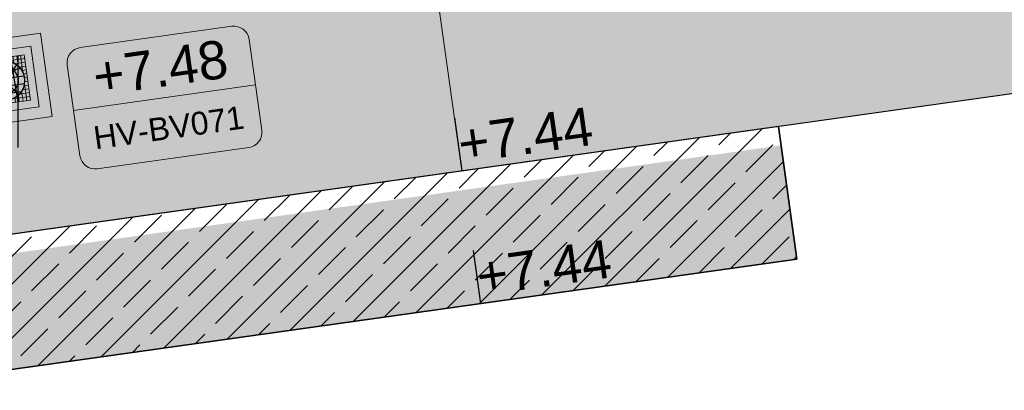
# Model space of a CAD drawing. Extents: x 98477 to 100410, y 398052 to 398969.
# Tile 245 of 256: x 98869.14 to 98882, y 398296.25 to 398301.1. Entities that reach past the tile are written whole.
import ezdxf
from ezdxf.enums import TextEntityAlignment as Align

# ---------------------------------------------------------------- set-up
doc = ezdxf.new("R2010")
doc.units = 0
doc.linetypes.add('AL-NUTSTRACE', pattern=[17, 5, -3.5, 0, -3.5, 5])
for name, color, linetype, lineweight in [('N-KO-kantbegrenzing grondwerk', 70, 'Continuous', 25), ('N-KO-kantverharding', 2, 'Continuous', 25), ('N-RI-DWA b.o.b.', 24, 'Continuous', 25), ('N-RI-DWA put', 1, 'Continuous', 25), ('N-RI-DWA putdeksel', 7, 'Continuous', 18), ('N-RI-DWA putnummer', 24, 'Continuous', 18), ('N-RI-DWA putwand', 7, 'Continuous', 18), ("N-VH-arcering 'MAT' grijs 251", 251, 'Continuous', 18), ('N-VH-arcering printbeton', 8, 'Continuous', 9), ('X-AL-hoogtelijn - Niv 1', 1, 'AL-HOOGTELIJN', 18), ('X-AL-nutstrace VERWERKT', 252, 'AL-NUTSTRACE', 18), ('X-AL-planthoogte VERWERKT', 180, 'Continuous', 25)]:
    doc.layers.add(name, color=color, linetype=linetype, lineweight=lineweight)
for name, color, linetype, plot in [('X-AL-contourlijnen', 30, 'Continuous', False), ('X-AL-hulplijn', 30, 'Continuous', False), ('X-AL-hulplijn riolering', 30, 'Continuous', False)]:
    doc.layers.add(name, color=color, linetype=linetype, plot=plot)
doc.styles.add('CS Annotative', font='arial.ttf')
doc.styles.get("Standard").update_dxf_attribs({"font": 'txt.shx'})
doc.linetypes.add('AL-HOOGTELIJN', pattern='A,10,-1.5,["H",Standard,S=0.9,R=0,X=-0.3,Y=-0.45],-1.5,30', length=43)

# ---------------------------------------------------------------- blocks, each defined once
blk = doc.blocks.new('*U44')
h = blk.add_hatch()
h.set_pattern_fill('ANSI31', color=256, scale=0.8, angle=143.0000000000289)
h.set_pattern_definition([(188.0000000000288, (-2.688911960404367e-16, -1.277783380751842e-16), (0.01391731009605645, -0.09902680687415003), [])])
h.paths.add_polyline_path([(-0.1564719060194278, -0.2076452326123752, 0.618818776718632), (0.26, -9.71445146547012e-17, 0.2354687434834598), (0.1564719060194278, 0.207645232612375)])
at = {"flags": 128}
blk.add_lwpolyline([(-0.1564719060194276, -0.207645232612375), (0.1564719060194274, 0.2076452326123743)], dxfattribs=at)
blk.add_circle((-4.900751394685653e-17, -9.68757018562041e-17), 0.26)
at = {"layer": 'N-RI-DWA putdeksel', "flags": 128}
blk.add_lwpolyline([(-0.2553284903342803, -0.3388323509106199), (0.3388323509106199, -0.2553284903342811), (0.2553284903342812, 0.338832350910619), (-0.338832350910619, 0.2553284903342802)], close=True, dxfattribs=at)
at = {"layer": 'N-RI-DWA putdeksel', "lineweight": 5, "flags": 128}
for points in [[(-0.2893189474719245, 0.2622871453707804), (-0.2575059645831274, 0.03592601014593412)], [(-0.2398055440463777, 0.2692458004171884), (-0.2211747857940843, 0.1366810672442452)], [(-0.1902921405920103, 0.2762044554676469), (-0.1780960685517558, 0.1894248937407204)], [(-0.1407787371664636, 0.2831631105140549), (-0.1324283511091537, 0.2237470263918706)], [(-0.09126533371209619, 0.2901217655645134), (-0.08502300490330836, 0.2457052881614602)], [(-0.04175193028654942, 0.2970804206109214), (-0.03618500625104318, 0.2574696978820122)], [(0.007761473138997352, 0.3040390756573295), (0.0140038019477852, 0.2596225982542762)], [(0.03592601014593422, 0.2575059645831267), (0.2622871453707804, 0.2893189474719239)], [(0.05727487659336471, 0.310997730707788), (0.06562526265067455, 0.2515816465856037)], [(0.1067882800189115, 0.317956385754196), (0.118984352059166, 0.2311768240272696)], [(0.1563016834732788, 0.3249150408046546), (0.1749324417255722, 0.1923503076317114)], [(0.2058150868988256, 0.3318736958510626), (0.2376280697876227, 0.1055125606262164)], [(-0.3318736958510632, 0.2058150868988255), (-0.105512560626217, 0.2376280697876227)], [(-0.3249150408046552, 0.1563016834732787), (-0.1923503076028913, 0.1749324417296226)], [(0.1366810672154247, 0.2211747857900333), (0.2692458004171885, 0.2398055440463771)], [(0.18942489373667, 0.1780960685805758), (0.2762044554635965, 0.1902921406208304)], [(0.2237470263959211, 0.1324283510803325), (0.2831631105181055, 0.1407787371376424)], [(-0.3179563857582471, 0.106788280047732), (-0.2311768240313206, 0.1189843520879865)], [(-0.3109977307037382, 0.05727487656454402), (-0.2515816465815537, 0.06562526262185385)], [(-0.3040390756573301, 0.007761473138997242), (-0.2596225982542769, 0.01400380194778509)], [(0.2457052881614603, 0.08502300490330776), (0.2901217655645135, 0.09126533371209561)], [(0.2574696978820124, 0.03618500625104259), (0.2970804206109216, 0.04175193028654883)], [(-0.297080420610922, -0.04175193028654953), (-0.2574696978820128, -0.03618500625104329)], [(-0.290121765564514, -0.0912653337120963), (-0.2457052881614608, -0.08502300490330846)], [(-0.2376280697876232, -0.1055125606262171), (-0.2058150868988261, -0.3318736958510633)], [(0.2311768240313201, -0.1189843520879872), (0.3179563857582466, -0.1067882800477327)], [(0.2515816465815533, -0.06562526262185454), (0.3109977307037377, -0.0572748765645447)], [(0.2575059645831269, -0.03592601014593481), (0.289318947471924, -0.262287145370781)], [(0.2596225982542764, -0.01400380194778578), (0.3040390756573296, -0.007761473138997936)], [(-0.283163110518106, -0.1407787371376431), (-0.2237470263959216, -0.1324283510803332)], [(-0.276204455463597, -0.190292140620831), (-0.1894248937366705, -0.1780960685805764)], [(-0.269245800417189, -0.2398055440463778), (-0.1366810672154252, -0.2211747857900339)], [(-0.1749324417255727, -0.192350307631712), (-0.1563016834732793, -0.3249150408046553)], [(-0.1189843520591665, -0.2311768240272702), (-0.106788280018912, -0.3179563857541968)], [(-0.06562526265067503, -0.2515816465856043), (-0.05727487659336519, -0.3109977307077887)], [(0.08502300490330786, -0.2457052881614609), (0.09126533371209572, -0.2901217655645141)], [(0.1055125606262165, -0.2376280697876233), (0.3318736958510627, -0.2058150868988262)], [(0.1324283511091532, -0.2237470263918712), (0.1407787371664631, -0.2831631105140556)], [(0.1780960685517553, -0.1894248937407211), (0.1902921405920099, -0.2762044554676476)], [(0.1923503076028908, -0.1749324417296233), (0.3249150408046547, -0.1563016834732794)], [(0.2211747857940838, -0.1366810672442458), (0.2398055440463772, -0.2692458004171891)], [(-0.262287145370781, -0.2893189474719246), (-0.03592601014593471, -0.2575059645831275)], [(-0.01400380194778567, -0.259622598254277), (-0.007761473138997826, -0.3040390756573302)], [(0.0361850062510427, -0.257469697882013), (0.04175193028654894, -0.2970804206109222)]]:
    blk.add_lwpolyline(points, dxfattribs=at)
at = {"layer": 'N-RI-DWA putwand', "flags": 128}
for points in [[(-0.4681022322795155, -0.6211926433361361), (0.6211926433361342, -0.4681022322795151), (0.4681022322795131, 0.6211926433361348), (-0.6211926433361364, 0.4681022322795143)], [(-0.3404379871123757, -0.4517764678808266), (0.4517764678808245, -0.3404379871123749), (0.3404379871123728, 0.4517764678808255), (-0.4517764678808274, 0.3404379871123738)]]:
    blk.add_lwpolyline(points, close=True, dxfattribs=at)
blk = doc.blocks.new('*U233')
at = {"layer": 'X-AL-hulplijn riolering', "flags": 128}
for points in [[(-4.458984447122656, 14.18099200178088), (-0.516440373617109, 14.85652603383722)], [(4.716230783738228e-16, 4.726471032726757e-17), (-1.68883508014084, 9.856360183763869)], [(6.561680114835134e-16, -2.999999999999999), (6.561680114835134e-16, 3.000000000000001)]]:
    blk.add_lwpolyline(points, dxfattribs=at)
at = {"layer": 'N-RI-DWA b.o.b.', "linetype": 'Continuous', "style": 'CS Annotative'}
blk.add_attdef('B.o.b.links', text='', height=0.5000000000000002, rotation=279.7229102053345, dxfattribs=at).set_placement((-0.1032880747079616, 2.971305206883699), align=Align.MIDDLE_RIGHT)
blk = doc.blocks.new('*U617')
at = {"layer": 'X-AL-hulplijn riolering'}
for points in [[(-0.6275572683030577, 0.6275572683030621), (7.682743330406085e-16, 0), (0.6275572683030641, 0.6275572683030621, 0.4142135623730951)], [(3.290701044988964e-15, 0), (-0.6275572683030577, -0.6275572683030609, 0.4142135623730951), (0.6275572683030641, -0.6275572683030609)]]:
    blk.add_hatch(color=256, dxfattribs=at).paths.add_polyline_path(points)
at = {"lineweight": 9}
blk.add_line((4.499777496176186, -1.942194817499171), (16.38299432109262, -0.2721176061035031), dxfattribs=at)
blk.add_lwpolyline([(6.046737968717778, -5.764093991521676), (15.94941865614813, -4.372362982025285, 0.414213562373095), (16.80051362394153, -3.24292181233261), (15.9654750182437, 2.698686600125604, 0.414213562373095), (14.83603384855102, 3.549781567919), (4.933353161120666, 2.158050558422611, 0.414213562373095), (4.08225819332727, 1.028609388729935), (4.917296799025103, -4.912999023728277, 0.414213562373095)], format="xyb", close=True)
at = {"layer": 'X-AL-hulplijn riolering'}
for points in [[(0.7530687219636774, -0.7530687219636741), (-0.7530687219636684, 0.7530687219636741)], [(0.7530687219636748, 0.7530687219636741), (-0.7530687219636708, -0.7530687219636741)]]:
    blk.add_lwpolyline(points, dxfattribs=at)
blk.add_circle((3.290701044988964e-15, 0), 0.8875, dxfattribs=at)
at = {"style": 'CS Annotative'}
for tag, height, p in [('HOOGTE', 2.5, (10.1664011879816, 0.8494617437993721)), ('NR', 1.5, (10.7163706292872, -3.063774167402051))]:
    blk.add_attdef(tag, text='', height=height, rotation=7.999999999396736, dxfattribs=at).set_placement(p, align=Align.MIDDLE_CENTER)
blk = doc.blocks.new('*U102')
at = {"layer": 'X-AL-hulplijn', "flags": 128}
blk.add_lwpolyline([(0.346593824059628, 0.04871058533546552), (-0.3465938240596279, -0.0487105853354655)], dxfattribs=at)
at = {"layer": 'X-AL-planthoogte VERWERKT', "linetype": 'Continuous', "style": 'CS Annotative'}
blk.add_attdef('HOOGTE-RECHTS', text='', height=0.5, rotation=262.0000000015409, dxfattribs=at).set_placement((0, 0), align=Align.MIDDLE_LEFT)

msp = doc.modelspace()

# ---------------------------------------------------------------- hatches: boundary and pattern name
at = {"layer": "N-VH-arcering 'MAT' grijs 251"}
h = msp.add_hatch(color=256, dxfattribs=at)
h.dxf.hatch_style = 1
edge = h.paths.add_edge_path()
edge.add_line((98801.70985258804, 398275.5025756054), (98759.07881222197, 398269.5111736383))
edge.add_arc((98758.55691309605, 398273.2246788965), 3.749999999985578, 188.0000000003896, 277.9999999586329, ccw=False)
edge.add_line((98754.84340783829, 398272.7027797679), (98754.7320693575, 398273.4949942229))
edge.add_arc((98759.43584268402, 398274.1560664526), 4.75000000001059, 98.00000000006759, 188.0000000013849, ccw=False)
edge.add_line((98758.77477045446, 398278.859839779), (98802.64364589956, 398285.0252081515))
edge.add_arc((98800.79960231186, 398298.1462600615), 13.24999999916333, 278.0000000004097, 315.3695932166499)
edge.add_arc((98814.32101528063, 398284.7981743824), 5.750000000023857, 97.99999999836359, 135.3695932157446, ccw=False)
edge.add_line((98813.52076995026, 398290.4922157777), (98817.94515990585, 398291.114023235))
edge.add_arc((98818.74540523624, 398285.4199818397), 5.750000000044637, 8.00000000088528, 97.99999999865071, ccw=False)
edge.add_line((98824.43944663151, 398286.2202271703), (98832.12180180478, 398231.5574297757))
edge.add_arc((98824.4472242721, 398230.4788382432), 7.74999999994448, -36.90337989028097, 8.000000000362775, ccw=False)
edge.add_line((98830.64450586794, 398225.8252159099), (98822.02531955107, 398214.3469478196))
edge.add_arc((98828.62242576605, 398209.3930917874), 8.249999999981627, 143.0966201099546, 188.000000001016)
edge.add_line((98820.45271419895, 398208.2449137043), (98820.95212056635, 398204.6914527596))
edge.add_line((98820.95212056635, 398204.6914527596), (98824.98814049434, 398175.9736787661))
edge.add_line((98824.98814049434, 398175.9736787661), (98826.34507822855, 398166.3185650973))
edge.add_arc((98829.56344945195, 398166.7708776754), 3.249999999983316, 187.9999999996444, 277.9999999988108)
edge.add_line((98830.01576203, 398163.552506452), (98845.49611657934, 398165.7281284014))
edge.add_line((98845.49611657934, 398165.7281284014), (98850.05134969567, 398166.3683246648))
edge.add_line((98850.05134969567, 398166.3683246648), (98871.26042709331, 398169.349066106))
edge.add_line((98871.26042709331, 398169.349066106), (98879.77673248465, 398170.5459547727))
edge.add_line((98879.77673248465, 398170.5459547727), (98895.91810200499, 398172.8144763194))
edge.add_line((98895.91810200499, 398172.8144763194), (98895.01347684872, 398179.2512187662))
edge.add_line((98895.01347684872, 398179.2512187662), (98835.84495974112, 398170.9356259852))
edge.add_arc((98835.18388751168, 398175.6393993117), 4.749999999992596, 188.0000000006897, 277.9999999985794, ccw=False)
edge.add_line((98830.48011418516, 398174.9783270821), (98825.97718274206, 398207.0183491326))
edge.add_arc((98833.65176027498, 398208.096940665), 7.750000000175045, 143.0966201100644, 188.0000000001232, ccw=False)
edge.add_line((98827.4544786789, 398212.7505629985), (98836.07366499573, 398224.2288310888))
edge.add_arc((98829.47655878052, 398229.1826871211), 8.250000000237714, 323.096620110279, 367.9999999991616)
edge.add_line((98837.64627034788, 398230.3308652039), (98837.34238794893, 398232.4931008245))
edge.add_line((98837.34238794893, 398232.4931008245), (98837.34238780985, 398232.493100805))
edge.add_line((98837.34238780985, 398232.493100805), (98829.68786739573, 398286.9578446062))
edge.add_arc((98835.38190879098, 398287.7580899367), 5.749999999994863, 97.99999999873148, 188.0000000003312, ccw=False)
edge.add_line((98834.58166346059, 398293.452131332), (98882.50500414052, 398300.1873176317))
edge.add_arc((98883.61838894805, 398292.2651730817), 8.000000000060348, 11.632034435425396, 97.9999999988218, ccw=False)
edge.add_line((98891.45409032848, 398293.8781776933), (98890.9995, 398296.0865))
edge.add_line((98890.9995, 398296.0865), (98889.023, 398305.688))
edge.add_line((98889.023, 398305.688), (98888.557, 398307.974))
edge.add_line((98888.557, 398307.974), (98887.38477368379, 398314.7597044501))
edge.add_arc((98879.50153614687, 398313.3978799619), 8.00000000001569, -82.00000000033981, 9.801079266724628, ccw=False)
edge.add_line((98880.6149209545, 398305.475735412), (98872.94460748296, 398304.3977431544))
edge.add_arc((98872.42270835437, 398308.1112484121), 3.749999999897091, 189.4265010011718, 278.00000000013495, ccw=False)
edge.add_arc((92946.7354543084, 397324.3039467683), 6003.049999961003, 9.42650100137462, 10.61166010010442)
edge.add_line((98847.1206531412, 398429.7738954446), (98842.31285519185, 398429.0982035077))
edge.add_arc((92946.7354539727, 397324.3039467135), 5998.200000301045, 9.428546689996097, 10.613773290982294, ccw=False)
edge.add_arc((98860.08948650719, 398306.4687901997), 3.840166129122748, -81.43407539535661, 6.657381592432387, ccw=False)
edge.add_line((98860.66146879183, 398302.6714605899), (98847.18483033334, 398300.7774425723))
edge.add_line((98847.18483033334, 398300.7774425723), (98842.62959721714, 398300.1372463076))
edge.add_line((98842.62959721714, 398300.1372463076), (98820.15051205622, 398296.9780169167))
edge.add_arc((98819.35026672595, 398302.672058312), 5.749999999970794, 187.9999999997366, 277.99999999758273, ccw=False)
edge.add_line((98813.65622533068, 398301.8718129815), (98812.30624625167, 398311.4774132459))
edge.add_line((98812.30624625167, 398311.4774132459), (98811.1093575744, 398319.9937186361))
edge.add_line((98811.1093575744, 398319.9937186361), (98809.24443803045, 398333.2633107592))
edge.add_line((98809.24443803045, 398333.2633107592), (98808.67382831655, 398337.3234098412))
edge.add_line((98808.67382831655, 398337.3234098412), (98807.71353391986, 398344.1562595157))
edge.add_line((98807.71353391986, 398344.1562595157), (98807.70657526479, 398344.2057729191))
edge.add_line((98807.70657526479, 398344.2057729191), (98811.66764753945, 398344.7624653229))
edge.add_line((98811.66764753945, 398344.7624653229), (98829.49247277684, 398347.2675811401))
edge.add_line((98829.49247277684, 398347.2675811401), (98831.96814294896, 398347.6155138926))
edge.add_line((98831.96814294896, 398347.6155138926), (98831.06351779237, 398354.0522563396))
edge.add_line((98831.06351779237, 398354.0522563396), (98828.58784762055, 398353.704323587))
edge.add_line((98828.58784762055, 398353.704323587), (98810.76302238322, 398351.1992077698))
edge.add_line((98810.76302238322, 398351.1992077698), (98806.80195010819, 398350.6425153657))
edge.add_line((98806.80195010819, 398350.6425153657), (98806.79499145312, 398350.6920287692))
edge.add_line((98806.79499145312, 398350.6920287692), (98805.14616655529, 398362.4240275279))
edge.add_line((98805.14616655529, 398362.4240275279), (98805.04836903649, 398363.119893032))
edge.add_line((98805.04836903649, 398363.119893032), (98803.99065346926, 398370.6459303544))
edge.add_line((98803.99065346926, 398370.6459303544), (98802.48758397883, 398381.3408254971))
edge.add_line((98802.48758397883, 398381.3408254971), (98801.4298684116, 398388.8668628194))
edge.add_line((98801.4298684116, 398388.8668628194), (98799.92679892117, 398399.561757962))
edge.add_line((98799.92679892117, 398399.561757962), (98798.86908335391, 398407.0877952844))
edge.add_line((98798.86908335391, 398407.0877952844), (98797.36601386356, 398417.7826904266))
edge.add_line((98797.36601386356, 398417.7826904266), (98796.79540414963, 398421.8427895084))
edge.add_line((98796.79540414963, 398421.8427895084), (98795.88382033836, 398428.3290453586))
edge.add_line((98795.88382033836, 398428.3290453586), (98795.87686168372, 398428.3785587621))
edge.add_line((98795.87686168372, 398428.3785587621), (98799.83793395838, 398428.9352511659))
edge.add_line((98799.83793395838, 398428.9352511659), (98817.66275919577, 398431.4403669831))
edge.add_line((98817.66275919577, 398431.4403669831), (98820.13842936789, 398431.7882997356))
edge.add_line((98820.13842936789, 398431.7882997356), (98819.2338042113, 398438.2250421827))
edge.add_line((98819.2338042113, 398438.2250421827), (98816.75813403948, 398437.87710943))
edge.add_line((98816.75813403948, 398437.87710943), (98798.93330880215, 398435.3719936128))
edge.add_line((98798.93330880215, 398435.3719936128), (98794.9722365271, 398434.8153012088))
edge.add_line((98794.9722365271, 398434.8153012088), (98794.96527787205, 398434.8648146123))
edge.add_line((98794.96527787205, 398434.8648146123), (98793.37870452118, 398446.1538705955))
edge.add_line((98793.37870452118, 398446.1538705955), (98792.73850825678, 398450.7091037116))
edge.add_line((98792.73850825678, 398450.7091037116), (98789.33816684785, 398474.9037900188))
edge.add_line((98789.33816684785, 398474.9037900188), (98783.89169246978, 398474.1383379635))
edge.add_line((98783.89169246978, 398474.1383379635), (98786.76317609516, 398453.7066703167))
edge.add_arc((98782.05940276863, 398453.0455980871), 4.750000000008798, -82.0000000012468, 7.999999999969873, ccw=False)
edge.add_line((98782.72047499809, 398448.3418247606), (98773.11487473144, 398446.9918456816))
edge.add_line((98773.11487473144, 398446.9918456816), (98764.5985693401, 398445.7949570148))
edge.add_line((98764.5985693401, 398445.7949570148), (98743.40683266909, 398442.8166526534))
edge.add_line((98743.40683266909, 398442.8166526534), (98734.89052727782, 398441.6197639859))
edge.add_line((98734.89052727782, 398441.6197639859), (98611.80020633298, 398424.3205475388))
edge.add_line((98611.80020633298, 398424.3205475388), (98607.65702311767, 398453.8008279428))
edge.add_arc((98611.6373665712, 398454.1216500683), 3.993251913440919, 101.39182936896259, 184.6081706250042, ccw=False)
edge.add_line((98610.84862924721, 398458.0362323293), (98611.83889731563, 398458.1754054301))
edge.add_line((98611.83889731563, 398458.1754054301), (98639.5664032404, 398462.0722522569))
edge.add_line((98639.5664032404, 398462.0722522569), (98641.54693937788, 398462.3505984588))
edge.add_line((98641.54693937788, 398462.3505984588), (98659.37176461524, 398464.8557142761))
edge.add_line((98659.37176461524, 398464.8557142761), (98661.84743478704, 398465.2036470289))
edge.add_line((98661.84743478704, 398465.2036470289), (98660.94280963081, 398471.6403894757))
edge.add_line((98660.94280963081, 398471.6403894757), (98649.90132066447, 398470.0886093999))
edge.add_line((98649.90132066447, 398470.0886093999), (98624.64948491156, 398466.5396953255))
edge.add_line((98624.64948491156, 398466.5396953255), (98622.66894877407, 398466.2613491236))
edge.add_line((98622.66894877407, 398466.2613491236), (98604.84412353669, 398463.7562333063))
edge.add_line((98604.84412353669, 398463.7562333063), (98602.86358739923, 398463.4778871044))
edge.add_line((98602.86358739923, 398463.4778871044), (98594.9414428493, 398462.3645022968))
edge.add_line((98594.9414428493, 398462.3645022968), (98576.27488975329, 398459.7410893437))
edge.add_line((98576.27488975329, 398459.7410893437), (98577.17951490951, 398453.3043468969))
edge.add_line((98577.17951490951, 398453.3043468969), (98578.1697829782, 398453.4435199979))
edge.add_line((98578.1697829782, 398453.4435199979), (98598.47059208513, 398456.2943364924))
edge.add_arc((98598.79151287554, 398452.3139562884), 3.993296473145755, 11.424909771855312, 94.60953932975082, ccw=False)
edge.add_line((98602.70568277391, 398453.1049624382), (98606.84886598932, 398423.6246820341))
edge.add_line((98606.84886598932, 398423.6246820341), (98548.81915716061, 398415.4691383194))
edge.add_arc((98548.15808493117, 398420.172911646), 4.750000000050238, 188.0000000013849, 277.99999999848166, ccw=False)
edge.add_line((98543.45431160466, 398419.5118394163), (98539.76818545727, 398445.7399897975))
edge.add_line((98539.76818545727, 398445.7399897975), (98538.97597100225, 398445.6286513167))
edge.add_line((98538.97597100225, 398445.6286513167), (98538.73241807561, 398447.361620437))
edge.add_line((98538.73241807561, 398447.361620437), (98534.77134580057, 398446.8049280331))
edge.add_line((98534.77134580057, 398446.8049280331), (98536.52992450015, 398434.2919904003))
edge.add_line((98536.52992450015, 398434.2919904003), (98537.17012076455, 398429.7367572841))
edge.add_line((98537.17012076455, 398429.7367572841), (98538.39484405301, 398421.0223982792))
edge.add_line((98538.39484405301, 398421.0223982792), (98539.03504031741, 398416.467165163))
edge.add_line((98539.03504031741, 398416.467165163), (98541.02521566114, 398402.30633178))
edge.add_line((98541.02521566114, 398402.30633178), (98541.66541192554, 398397.7510986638))
edge.add_line((98541.66541192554, 398397.7510986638), (98543.65558726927, 398383.5902652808))
edge.add_line((98543.65558726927, 398383.5902652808), (98544.29578353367, 398379.0350321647))
edge.add_line((98544.29578353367, 398379.0350321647), (98545.60401068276, 398369.7265123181))
edge.add_arc((98543.87104156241, 398369.4829593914), 1.750000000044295, -82.00000000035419, 7.99999999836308, ccw=False)
edge.add_line((98544.11459448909, 398367.7499902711), (98522.47723718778, 398364.7090580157))
edge.add_line((98522.47723718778, 398364.7090580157), (98523.21485462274, 398359.4606372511))
edge.add_line((98523.21485462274, 398359.4606372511), (98545.05026553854, 398362.5294041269))
edge.add_line((98545.05026553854, 398362.5294041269), (98549.60549865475, 398363.1696003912))
edge.add_line((98549.60549865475, 398363.1696003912), (98564.16243926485, 398365.2154449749))
edge.add_arc((98564.82351149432, 398360.5116716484), 4.749999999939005, 8.000000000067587, 97.99999999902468, ccw=False)
edge.add_line((98569.5272848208, 398361.172743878), (98576.49985717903, 398311.5603136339))
edge.add_arc((98571.7960838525, 398310.8992414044), 4.749999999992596, -82.0000000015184, 7.999999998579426, ccw=False)
edge.add_line((98572.45715608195, 398306.1954680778), (98563.84182388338, 398304.9846620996))
edge.add_line((98563.84182388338, 398304.9846620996), (98559.28659076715, 398304.3444658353))
edge.add_line((98559.28659076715, 398304.3444658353), (98541.0161448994, 398301.7767221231))
edge.add_line((98541.0161448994, 398301.7767221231), (98541.7537623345, 398296.5283013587))
edge.add_line((98541.7537623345, 398296.5283013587), (98553.88454617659, 398298.2331718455))
edge.add_arc((98554.12809910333, 398296.5002027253), 1.749999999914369, 7.999999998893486, 98.0000000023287, ccw=False)
edge.add_line((98555.86106822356, 398296.7437556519), (98557.35022040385, 398286.1478873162))
edge.add_line((98557.35022040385, 398286.1478873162), (98557.99041666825, 398281.5926542))
edge.add_line((98557.99041666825, 398281.5926542), (98560.13368242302, 398266.3425259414))
edge.add_line((98560.13368242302, 398266.3425259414), (98560.77387868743, 398261.7872928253))
edge.add_line((98560.77387868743, 398261.7872928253), (98562.9171444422, 398246.5371645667))
edge.add_line((98562.9171444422, 398246.5371645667), (98563.5573407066, 398241.9819314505))
edge.add_line((98563.5573407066, 398241.9819314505), (98565.70060646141, 398226.7318031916))
edge.add_line((98565.70060646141, 398226.7318031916), (98566.34080272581, 398222.1765700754))
edge.add_line((98566.34080272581, 398222.1765700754), (98567.56552601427, 398213.4622110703))
edge.add_line((98567.56552601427, 398213.4622110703), (98568.20572227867, 398208.9069779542))
edge.add_line((98568.20572227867, 398208.9069779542), (98576.53105717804, 398149.6691420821))
edge.add_line((98576.53105717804, 398149.6691420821), (98576.55610833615, 398149.4908938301))
edge.add_line((98576.55610833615, 398149.4908938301), (98535.4599834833, 398143.7152101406))
edge.add_line((98535.4599834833, 398143.7152101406), (98536.3465161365, 398137.4072025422))
edge.add_line((98536.3465161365, 398137.4072025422), (98537.33678420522, 398137.5463756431))
edge.add_line((98537.33678420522, 398137.5463756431), (98577.44264098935, 398143.1828862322))
edge.add_line((98577.44264098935, 398143.1828862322), (98578.76478544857, 398133.7753395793))
edge.add_line((98578.76478544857, 398133.7753395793), (98538.65892866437, 398128.1388289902))
edge.add_line((98538.65892866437, 398128.1388289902), (98537.66866059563, 398127.9996558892))
edge.add_line((98537.66866059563, 398127.9996558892), (98538.57328575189, 398121.5629134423))
edge.add_line((98538.57328575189, 398121.5629134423), (98579.66941060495, 398127.3385971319))
edge.add_line((98579.66941060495, 398127.3385971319), (98579.67636925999, 398127.2890837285))
edge.add_line((98579.67636925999, 398127.2890837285), (98580.7660946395, 398119.5352847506))
edge.add_line((98580.7660946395, 398119.5352847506), (98582.57534495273, 398106.6617998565))
edge.add_line((98582.57534495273, 398106.6617998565), (98583.06245080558, 398103.1958616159))
edge.add_line((98583.06245080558, 398103.1958616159), (98584.87170111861, 398090.3223767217))
edge.add_line((98584.87170111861, 398090.3223767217), (98585.35880697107, 398086.8564384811))
edge.add_line((98585.35880697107, 398086.8564384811), (98587.16805728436, 398073.9829535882))
edge.add_line((98587.16805728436, 398073.9829535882), (98588.14928671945, 398067.0011433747))
edge.add_arc((98585.92118356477, 398066.6880038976), 2.249999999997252, -71.05267843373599, 7.999999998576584, ccw=False)
edge.add_line((98586.6517556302, 398064.5599145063), (98587.08769329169, 398064.7095716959))
edge.add_line((98587.08769329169, 398064.7095716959), (98595.76511800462, 398067.6885274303))
edge.add_line((98595.76511800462, 398067.6885274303), (98596.09256923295, 398067.8009412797))
edge.add_arc((98595.36199716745, 398069.9290306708), 2.249999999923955, 187.9999999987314, 288.947321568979, ccw=False)
edge.add_line((98593.13389401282, 398069.6158911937), (98582.46560133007, 398145.5247379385))
edge.add_arc((98587.16937465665, 398146.1858101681), 4.750000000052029, 98.00000000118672, 187.9999999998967, ccw=False)
edge.add_line((98586.50830242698, 398150.8895834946), (98609.06670264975, 398154.0599598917))
edge.add_line((98609.06670264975, 398154.0599598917), (98621.30783352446, 398156.2004915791))
edge.add_line((98621.30783352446, 398156.2004915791), (98618.71337939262, 398174.6609919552))
edge.add_line((98618.71337939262, 398174.6609919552), (98600.88855415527, 398172.155876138))
edge.add_line((98600.88855415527, 398172.155876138), (98602.70587460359, 398159.2249692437))
edge.add_line((98602.70587460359, 398159.2249692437), (98585.67326382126, 398156.8311919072))
edge.add_arc((98585.08617653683, 398161.633146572), 4.837710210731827, 189.0296070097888, 276.97039299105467, ccw=False)
edge.add_line((98580.30841826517, 398160.8738930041), (98573.6350680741, 398208.3572469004))
edge.add_line((98573.6350680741, 398208.3572469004), (98572.71652560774, 398214.8930161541))
edge.add_line((98572.71652560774, 398214.8930161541), (98570.01656744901, 398234.1042166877))
edge.add_line((98570.01656744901, 398234.1042166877), (98569.09802498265, 398240.6399859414))
edge.add_line((98569.09802498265, 398240.6399859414), (98568.63179509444, 398243.9573839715))
edge.add_line((98568.63179509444, 398243.9573839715), (98568.16556520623, 398247.2747820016))
edge.add_arc((98572.86933853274, 398247.9358542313), 4.74999999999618, 98.00000000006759, 188.0000000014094, ccw=False)
edge.add_line((98572.20826630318, 398252.6396275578), (98597.85620928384, 398256.2442108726))
edge.add_line((98597.85620928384, 398256.2442108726), (98604.39197853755, 398257.1627533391))
edge.add_line((98604.39197853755, 398257.1627533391), (98619.64210679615, 398259.3060190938))
edge.add_line((98619.64210679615, 398259.3060190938), (98626.17787604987, 398260.2245615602))
edge.add_line((98626.17787604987, 398260.2245615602), (98639.44746817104, 398262.089481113))
edge.add_line((98639.44746817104, 398262.089481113), (98639.4969815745, 398262.096439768))
edge.add_line((98639.4969815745, 398262.096439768), (98640.05367397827, 398258.1353674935))
edge.add_line((98640.05367397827, 398258.1353674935), (98641.8629242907, 398245.2618825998))
edge.add_line((98641.8629242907, 398245.2618825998), (98642.14127049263, 398243.2813464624))
edge.add_line((98642.14127049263, 398243.2813464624), (98643.25465530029, 398235.3592019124))
edge.add_line((98643.25465530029, 398235.3592019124), (98644.5767997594, 398225.9516552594))
edge.add_line((98644.5767997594, 398225.9516552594), (98646.03811731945, 398215.5538405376))
edge.add_line((98646.03811731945, 398215.5538405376), (98646.38605007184, 398213.0781703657))
edge.add_line((98646.38605007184, 398213.0781703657), (98652.82279251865, 398213.9827955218))
edge.add_line((98652.82279251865, 398213.9827955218), (98652.47485976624, 398216.4584656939))
edge.add_line((98652.47485976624, 398216.4584656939), (98651.70940771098, 398221.904940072))
edge.add_line((98651.70940771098, 398221.904940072), (98651.43106150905, 398223.8854762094))
edge.add_line((98651.43106150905, 398223.8854762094), (98649.62181119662, 398236.758961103))
edge.add_line((98649.62181119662, 398236.758961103), (98649.34346499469, 398238.7394972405))
edge.add_line((98649.34346499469, 398238.7394972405), (98646.49041642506, 398259.0399926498))
edge.add_line((98646.49041642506, 398259.0399926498), (98645.93372402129, 398263.0010649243))
edge.add_line((98645.93372402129, 398263.0010649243), (98645.98323742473, 398263.0080235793))
edge.add_line((98645.98323742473, 398263.0080235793), (98654.39783815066, 398264.1906185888))
edge.add_line((98654.39783815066, 398264.1906185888), (98722.62535253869, 398273.7793704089))
edge.add_line((98722.62535253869, 398273.7793704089), (98731.14165792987, 398274.9762590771))
edge.add_line((98731.14165792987, 398274.9762590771), (98743.97026282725, 398276.7792019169))
edge.add_arc((98744.55735011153, 398271.9772472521), 4.837710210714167, 9.02960700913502, 96.9703929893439, ccw=False)
edge.add_line((98749.33510838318, 398272.73650082), (98750.7268393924, 398262.8338201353))
edge.add_line((98750.7268393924, 398262.8338201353), (98752.41029510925, 398263.0704144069))
edge.add_line((98752.41029510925, 398263.0704144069), (98756.96552822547, 398263.7106106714))
edge.add_line((98756.96552822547, 398263.7106106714), (98772.21565648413, 398265.8538764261))
edge.add_line((98772.21565648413, 398265.8538764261), (98776.77088960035, 398266.4940726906))
edge.add_line((98776.77088960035, 398266.4940726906), (98795.98209013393, 398269.1940308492))
edge.add_line((98795.98209013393, 398269.1940308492), (98800.53732325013, 398269.8342271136))
edge.add_line((98800.53732325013, 398269.8342271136), (98802.46834598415, 398270.1056146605))
edge.add_line((98802.46834598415, 398270.1056146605), (98801.70985258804, 398275.5025756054))
edge = h.paths.add_edge_path(flags=16)
edge.add_line((98744.0622075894, 398333.4636472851), (98751.98435213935, 398334.5770320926))
edge.add_line((98751.98435213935, 398334.5770320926), (98753.96600319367, 398334.8555349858))
edge.add_line((98753.96600319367, 398334.8555349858), (98764.36270300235, 398336.316695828))
edge.add_line((98764.36270300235, 398336.316695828), (98764.36270299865, 398336.3166958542))
edge.add_line((98764.36270299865, 398336.3166958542), (98766.34323913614, 398336.5950420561))
edge.add_line((98766.34323913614, 398336.5950420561), (98774.26538368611, 398337.7084268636))
edge.add_line((98774.26538368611, 398337.7084268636), (98774.24729118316, 398337.8371617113))
edge.add_line((98774.24729118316, 398337.8371617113), (98802.48973650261, 398341.8063785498))
edge.add_line((98802.48973650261, 398341.8063785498), (98803.0185942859, 398338.0433598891))
edge.add_line((98803.0185942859, 398338.0433598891), (98808.47417984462, 398299.2248515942))
edge.add_arc((98800.79960231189, 398298.1462600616), 7.750000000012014, -82.00000000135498, 8.000000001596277, ccw=False)
edge.add_line((98801.87819384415, 398290.4716825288), (98771.96746476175, 398286.2680036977))
edge.add_line((98771.96746476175, 398286.2680036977), (98767.41223164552, 398285.6278074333))
edge.add_line((98767.41223164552, 398285.6278074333), (98755.13290759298, 398283.9020609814))
edge.add_line((98755.13290759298, 398283.9020609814), (98746.61660220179, 398282.7051723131))
edge.add_line((98746.61660220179, 398282.7051723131), (98730.37620587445, 398280.4227334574))
edge.add_line((98730.37620587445, 398280.4227334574), (98721.85990048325, 398279.2258447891))
edge.add_line((98721.85990048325, 398279.2258447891), (98654.3282516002, 398269.7348904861))
edge.add_arc((98653.66717937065, 398274.4386638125), 4.749999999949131, 187.9999999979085, 277.9999999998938, ccw=False)
edge.add_line((98648.96340604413, 398273.7775915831), (98644.1340994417, 398308.1398935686))
edge.add_line((98644.1340994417, 398308.1398935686), (98642.93721077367, 398316.6561989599))
edge.add_line((98642.93721077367, 398316.6561989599), (98640.29988051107, 398335.4217788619))
edge.add_line((98640.29988051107, 398335.4217788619), (98638.12129075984, 398335.1155980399))
edge.add_line((98638.12129075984, 398335.1155980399), (98637.23004949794, 398334.990342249))
edge.add_line((98637.23004949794, 398334.990342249), (98635.05145974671, 398334.6841614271))
edge.add_line((98635.05145974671, 398334.6841614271), (98635.74036659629, 398329.7823344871))
edge.add_line((98635.74036659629, 398329.7823344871), (98636.93725526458, 398321.266029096))
edge.add_line((98636.93725526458, 398321.266029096), (98638.384655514, 398310.967241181))
edge.add_line((98638.384655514, 398310.967241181), (98639.02485177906, 398306.4120080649))
edge.add_line((98639.02485177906, 398306.4120080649), (98641.16811753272, 398291.1618798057))
edge.add_line((98641.16811753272, 398291.1618798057), (98642.36500620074, 398282.6455744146))
edge.add_line((98642.36500620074, 398282.6455744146), (98643.71498527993, 398273.0399741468))
edge.add_arc((98639.01121195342, 398272.3789019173), 4.749999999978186, -82.00000000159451, 7.999999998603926, ccw=False)
edge.add_line((98639.67228418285, 398267.6751285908), (98619.32227537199, 398264.8151213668))
edge.add_line((98619.32227537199, 398264.8151213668), (98614.27190822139, 398264.1053385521))
edge.add_line((98614.27190822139, 398264.1053385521), (98593.92189940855, 398261.2453313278))
edge.add_arc((98593.26082717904, 398265.9491046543), 4.750000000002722, 188.0000000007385, 277.9999999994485, ccw=False)
edge.add_line((98588.55705385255, 398265.2880324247), (98581.77932383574, 398313.5140873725))
edge.add_line((98581.77932383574, 398313.5140873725), (98580.58243516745, 398322.0303927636))
edge.add_line((98580.58243516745, 398322.0303927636), (98575.23122943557, 398360.1062000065))
edge.add_line((98575.23122943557, 398360.1062000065), (98574.59103317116, 398364.6614331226))
edge.add_line((98574.59103317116, 398364.6614331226), (98572.66348572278, 398378.3766458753))
edge.add_line((98572.66348572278, 398378.3766458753), (98571.18825085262, 398388.8734874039))
edge.add_line((98571.18825085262, 398388.8734874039), (98568.51612731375, 398407.8866343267))
edge.add_arc((98573.21990064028, 398408.5477065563), 4.750000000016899, 97.9999999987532, 188.0000000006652, ccw=False)
edge.add_line((98572.55882841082, 398413.2514798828), (98607.11918401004, 398418.1086211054))
edge.add_line((98607.11918401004, 398418.1086211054), (98607.61431804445, 398418.1782076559))
edge.add_line((98607.61431804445, 398418.1782076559), (98611.58353488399, 398389.9357623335))
edge.add_line((98611.58353488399, 398389.9357623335), (98611.454800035, 398389.9176698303))
edge.add_line((98611.454800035, 398389.9176698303), (98613.2640503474, 398377.0441849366))
edge.add_line((98613.2640503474, 398377.0441849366), (98613.33363689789, 398376.5490509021))
edge.add_line((98613.33363689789, 398376.5490509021), (98626.20712179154, 398378.3583012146))
edge.add_line((98626.20712179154, 398378.3583012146), (98628.18765792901, 398378.6366474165))
edge.add_line((98628.18765792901, 398378.6366474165), (98636.10980247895, 398379.7500322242))
edge.add_line((98636.10980247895, 398379.7500322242), (98648.36932117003, 398381.4729952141))
edge.add_line((98648.36932117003, 398381.4729952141), (98647.4646960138, 398387.9097376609))
edge.add_line((98647.4646960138, 398387.9097376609), (98634.59121112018, 398386.1004873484))
edge.add_line((98634.59121112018, 398386.1004873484), (98632.49184281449, 398385.8054403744))
edge.add_line((98632.49184281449, 398385.8054403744), (98619.73719008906, 398384.0128908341))
edge.add_line((98619.73719008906, 398384.0128908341), (98617.50908693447, 398383.6997513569))
edge.add_line((98617.50908693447, 398383.6997513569), (98612.56565838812, 398418.8740731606))
edge.add_line((98612.56565838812, 398418.8740731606), (98613.06079242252, 398418.943659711))
edge.add_line((98613.06079242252, 398418.943659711), (98667.57504960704, 398426.6051389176))
edge.add_line((98667.57504960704, 398426.6051389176), (98722.08930679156, 398434.2666181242))
edge.add_line((98722.08930679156, 398434.2666181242), (98726.14940587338, 398434.8372278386))
edge.add_line((98726.14940587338, 398434.8372278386), (98759.42241298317, 398439.51344403))
edge.add_line((98759.42241298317, 398439.51344403), (98763.48251206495, 398440.084053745))
edge.add_line((98763.48251206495, 398440.084053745), (98783.48592705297, 398442.8953503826))
edge.add_arc((98784.14699928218, 398438.191577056), 4.750000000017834, 8.000000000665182, 97.99999999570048, ccw=False)
edge.add_line((98788.85077260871, 398438.8526492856), (98795.6145853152, 398390.7256211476))
edge.add_arc((98790.91081198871, 398390.064548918), 4.749999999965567, -82.00000000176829, 8.000000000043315, ccw=False)
edge.add_line((98791.57188421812, 398385.3607755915), (98787.36324492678, 398384.7692899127))
edge.add_line((98787.36324492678, 398384.7692899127), (98774.48976003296, 398382.9600396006))
edge.add_line((98774.48976003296, 398382.9600396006), (98766.12199485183, 398381.7840268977))
edge.add_line((98766.12199485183, 398381.7840268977), (98766.07248144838, 398381.7770682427))
edge.add_line((98766.07248144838, 398381.7770682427), (98764.94517930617, 398389.7982395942))
edge.add_line((98764.94517930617, 398389.7982395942), (98762.09213076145, 398410.0987350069))
edge.add_line((98762.09213076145, 398410.0987350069), (98761.95295766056, 398411.0890030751))
edge.add_line((98761.95295766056, 398411.0890030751), (98755.5162152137, 398410.1843779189))
edge.add_line((98755.5162152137, 398410.1843779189), (98755.65538831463, 398409.1941098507))
edge.add_line((98755.65538831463, 398409.1941098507), (98758.50843688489, 398388.893614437))
edge.add_line((98758.50843688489, 398388.893614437), (98759.63573900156, 398380.8724430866))
edge.add_line((98759.63573900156, 398380.8724430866), (98759.5862255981, 398380.8654844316))
edge.add_line((98759.5862255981, 398380.8654844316), (98748.79230364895, 398379.3484976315))
edge.add_line((98748.79230364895, 398379.3484976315), (98744.23707053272, 398378.7083013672))
edge.add_line((98744.23707053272, 398378.7083013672), (98741.31577972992, 398378.2977407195))
edge.add_line((98741.31577972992, 398378.2977407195), (98735.86930535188, 398377.532288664))
edge.add_line((98735.86930535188, 398377.532288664), (98732.94801454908, 398377.1217280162))
edge.add_line((98732.94801454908, 398377.1217280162), (98728.39278143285, 398376.4815317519))
edge.add_line((98728.39278143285, 398376.4815317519), (98718.31915239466, 398375.0657755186))
edge.add_arc((98720.44154218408, 398359.9641874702), 15.25000000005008, 97.9999999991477, 128.0000000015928)
edge.add_line((98711.052704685, 398371.9813514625), (98707.24934533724, 398369.0098414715))
edge.add_line((98707.24934533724, 398369.0098414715), (98710.51235115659, 398364.8333844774))
edge.add_line((98710.51235115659, 398364.8333844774), (98713.62044188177, 398367.261691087))
edge.add_arc((98721.25410813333, 398357.3241039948), 12.53110121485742, 99.37790491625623, 127.53006232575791, ccw=False)
edge.add_line((98719.21222162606, 398369.6877279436), (98728.55711414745, 398371.001066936))
edge.add_line((98728.55711414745, 398371.001066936), (98733.11234726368, 398371.6412632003))
edge.add_line((98733.11234726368, 398371.6412632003), (98743.90626921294, 398373.1582500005))
edge.add_line((98743.90626921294, 398373.1582500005), (98752.42257460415, 398374.3551386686))
edge.add_line((98752.42257460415, 398374.3551386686), (98763.21649655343, 398375.8721254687))
edge.add_line((98763.21649655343, 398375.8721254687), (98767.77172966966, 398376.512321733))
edge.add_line((98767.77172966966, 398376.512321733), (98793.32064568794, 398380.102987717))
edge.add_arc((98793.7681908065, 398376.2908113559), 3.838357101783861, 9.304190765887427, 96.69580920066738, ccw=False)
edge.add_line((98797.55605007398, 398376.9113815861), (98799.60189465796, 398362.3544409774))
edge.add_line((98799.60189465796, 398362.3544409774), (98801.64078058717, 398347.8470137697))
edge.add_line((98801.64078058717, 398347.8470137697), (98801.71036713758, 398347.3518797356))
edge.add_line((98801.71036713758, 398347.3518797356), (98773.46792181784, 398343.3826628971))
edge.add_line((98773.46792181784, 398343.3826628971), (98773.36075853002, 398344.1451693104))
edge.add_line((98773.36075853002, 398344.1451693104), (98770.8850883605, 398343.7972365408))
edge.add_line((98770.8850883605, 398343.7972365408), (98758.01160346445, 398341.9879862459))
edge.add_line((98758.01160346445, 398341.9879862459), (98756.03106732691, 398341.7096400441))
edge.add_line((98756.03106732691, 398341.7096400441), (98743.15758242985, 398339.900389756))
edge.add_line((98743.15758242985, 398339.900389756), (98743.15758243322, 398339.9003897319))
edge.add_line((98743.15758243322, 398339.9003897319), (98742.16731436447, 398339.761216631))
edge.add_line((98742.16731436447, 398339.761216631), (98743.07193952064, 398333.3244741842))
edge.add_line((98743.07193952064, 398333.3244741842), (98744.0622075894, 398333.4636472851))
edge = h.paths.add_edge_path(flags=16)
edge.add_line((98545.99047331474, 398402.9031704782), (98545.73996173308, 398404.6856530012))
edge.add_arc((98550.44373505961, 398405.3467252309), 4.750000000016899, 98.00000000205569, 188.0000000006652, ccw=False)
edge.add_line((98549.78266282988, 398410.0504985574), (98557.70480737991, 398411.1638833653))
edge.add_arc((98558.36587960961, 398406.4601100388), 4.750000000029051, 8.000000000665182, 98.00000000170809, ccw=False)
edge.add_line((98563.06965293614, 398407.1211822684), (98563.35495779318, 398405.0911327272))
edge.add_line((98563.35495779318, 398405.0911327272), (98565.09462155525, 398392.7127818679))
edge.add_line((98565.09462155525, 398392.7127818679), (98565.44255430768, 398390.237111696))
edge.add_line((98565.44255430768, 398390.237111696), (98567.18221806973, 398377.8587608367))
edge.add_line((98567.18221806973, 398377.8587608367), (98567.46752292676, 398375.8287112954))
edge.add_arc((98562.76374960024, 398375.1676390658), 4.749999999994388, -82.00000000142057, 7.9999999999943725, ccw=False)
edge.add_line((98563.42482182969, 398370.4638657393), (98555.50267727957, 398369.3504809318))
edge.add_arc((98554.84160505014, 398374.0542542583), 4.749999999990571, 187.9999999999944, 277.99999999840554, ccw=False)
edge.add_line((98550.13783172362, 398373.3931820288), (98549.88732014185, 398375.1756645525))
edge.add_line((98549.88732014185, 398375.1756645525), (98548.07806982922, 398388.0491494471))
edge.add_line((98548.07806982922, 398388.0491494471), (98547.79972362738, 398390.0296855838))
edge.add_line((98547.79972362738, 398390.0296855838), (98545.99047331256, 398402.9031704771))
edge = h.paths.add_edge_path(flags=16)
edge.add_line((98580.97427237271, 398279.7231952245), (98580.69592617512, 398281.7037313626))
edge.add_line((98580.69592617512, 398281.7037313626), (98579.23460861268, 398292.1015460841))
edge.add_line((98579.23460861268, 398292.1015460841), (98578.55961907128, 398296.9043462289))
edge.add_arc((98573.85584574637, 398296.2432739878), 4.750000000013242, 8.000000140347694, 98.00000000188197)
edge.add_line((98573.19477351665, 398300.9470473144), (98565.5697093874, 398299.8754144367))
edge.add_arc((98566.23078161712, 398295.1716411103), 4.749999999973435, 98.00000000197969, 186.1903587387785)
edge.add_line((98561.5084782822, 398294.6594387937), (98561.50613232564, 398294.659109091))
edge.add_line((98561.50613232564, 398294.659109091), (98563.66331539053, 398279.3099540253))
edge.add_line((98563.66331539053, 398279.3099540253), (98563.94166159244, 398277.329417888))
edge.add_line((98563.94166159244, 398277.329417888), (98566.09884465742, 398261.9802628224))
edge.add_line((98566.09884465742, 398261.9802628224), (98566.10119061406, 398261.980592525))
edge.add_arc((98570.78174201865, 398262.7898752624), 4.749999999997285, 189.8096412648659, 277.9999999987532)
edge.add_line((98571.4428142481, 398258.0861019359), (98579.06787837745, 398259.1577348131))
edge.add_arc((98578.406806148, 398263.8615081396), 4.749999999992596, 277.9999999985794, 367.9999999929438)
edge.add_line((98583.11057947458, 398264.5225803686), (98582.43558993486, 398269.325380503))
edge.add_line((98582.43558993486, 398269.325380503), (98580.97427237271, 398279.7231952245))
edge = h.paths.add_edge_path(flags=16)
edge.add_line((98615.08128089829, 398162.7819088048), (98614.48868373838, 398166.998456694))
edge.add_arc((98612.75571461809, 398166.7549037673), 1.749999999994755, 8.000000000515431, 98.00000000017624)
edge.add_line((98612.51216169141, 398168.4878728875), (98608.55108941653, 398167.9311804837))
edge.add_arc((98608.79464234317, 398166.1982113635), 1.749999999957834, 97.99999999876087, 188.000000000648)
edge.add_line((98607.06167322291, 398165.9546584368), (98607.65427038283, 398161.7381105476))
edge.add_arc((98609.38723950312, 398161.9816634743), 1.749999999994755, 188.0000000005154, 277.999999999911)
edge.add_line((98609.6307924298, 398160.248694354), (98613.59186470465, 398160.8053867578))
edge.add_arc((98613.348311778, 398162.5383558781), 1.749999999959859, 277.9999999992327, 368.0000000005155)
at = {"layer": 'N-VH-arcering printbeton'}
h = msp.add_hatch(dxfattribs=at)
h.set_pattern_fill('CS-PRINTBETON', color=256)
h.set_pattern_definition([(45, (0, 0), (-0.3535533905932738, 0.3535533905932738), []), (45, (0.35, 0), (-0.3535533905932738, 0.3535533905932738), [0.5000000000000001, -0.2])])
edge = h.paths.add_edge_path()
edge.add_line((98879.29461843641, 398297.9689290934), (98879.05106550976, 398299.7018982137))
edge.add_line((98879.05106550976, 398299.7018982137), (98834.5816634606, 398293.452131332))
edge.add_arc((98835.381908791, 398287.7580899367), 5.749999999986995, 97.99999999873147, 188.000000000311)
edge.add_line((98829.68786739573, 398286.9578446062), (98829.98013090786, 398284.878281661))
edge.add_line((98829.98013090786, 398284.878281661), (98831.71310002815, 398285.1218345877))
edge.add_line((98831.71310002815, 398285.1218345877), (98831.42083651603, 398287.2013975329))
edge.add_arc((98835.38190879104, 398287.7580899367), 4.000000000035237, 97.99999999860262, 187.9999999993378, ccw=False)
edge.add_line((98834.82521638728, 398291.7191622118), (98879.29461843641, 398297.9689290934))

# ---------------------------------------------------------------- linework, layer by layer
at = {"layer": 'N-KO-kantbegrenzing grondwerk', "flags": 128}
msp.add_lwpolyline([(98879.05106550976, 398299.7018982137), (98879.29461843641, 398297.9689290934), (98834.82521638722, 398291.7191622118, 0.4142135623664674), (98831.42083651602, 398287.201397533), (98831.71310002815, 398285.1218345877), (98829.98013090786, 398284.878281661)], format="xyb", dxfattribs=at)
at = {"layer": 'N-KO-kantverharding', "flags": 128}
msp.add_lwpolyline([(98827.4544786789, 398212.7505629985), (98834.88264683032, 398222.6427387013), (98836.07366499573, 398224.2288310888, 0.1984741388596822), (98837.64627034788, 398230.3308652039), (98837.34238794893, 398232.4931008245), (98835.28958470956, 398247.0995548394), (98837.27012084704, 398247.3779010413), (98832.46864886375, 398281.5421494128), (98830.48811272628, 398281.2638032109), (98829.68786739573, 398286.9578446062, -0.4142135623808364), (98834.58166346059, 398293.452131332), (98882.50500414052, 398300.1873176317, -0.3957663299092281), (98891.45409032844, 398293.8781776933), (98892.976, 398286.485)], format="xyb", dxfattribs=at)
at = {"layer": 'X-AL-contourlijnen', "flags": 128}
msp.add_lwpolyline([(98827.4544786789, 398212.7505629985), (98836.07366499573, 398224.2288310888, 0.1984741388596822), (98837.64627034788, 398230.3308652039), (98837.34238794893, 398232.4931008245), (98837.34238780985, 398232.493100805), (98829.68786739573, 398286.9578446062, -0.4142135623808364), (98834.58166346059, 398293.452131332), (98882.50500414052, 398300.1873176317, -0.3957663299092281), (98891.45409032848, 398293.8781776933), (98890.9995, 398296.0865), (98889.023, 398305.688), (98888.557, 398307.974), (98887.38477368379, 398314.7597044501, -0.4234508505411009), (98880.6149209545, 398305.475735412), (98872.94460748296, 398304.3977431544, -0.406940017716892), (98868.72334643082, 398307.4970649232, 0.005171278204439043), (98847.1206531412, 398429.7738954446)], format="xyb", dxfattribs=at)
msp.add_lwpolyline([(98879.29461843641, 398297.9689290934), (98879.05106550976, 398299.7018982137), (98834.5816634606, 398293.452131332, 0.4142135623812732), (98829.68786739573, 398286.9578446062), (98829.98013090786, 398284.878281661), (98831.71310002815, 398285.1218345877), (98831.42083651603, 398287.2013975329, -0.414213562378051), (98834.82521638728, 398291.7191622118)], format="xyb", close=True, dxfattribs=at)
at = {"layer": 'X-AL-hoogtelijn - Niv 1', "ltscale": 0.25, "flags": 128}
msp.add_lwpolyline([(98874.91691167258, 398299.1208807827), (98874.1862528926, 398304.3197881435)], dxfattribs=at)
at = {"layer": 'X-AL-nutstrace VERWERKT', "const_width": 1.5, "flags": 128}
msp.add_lwpolyline([(98561.85059787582, 398250.1741246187), (98802.78281900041, 398284.0349400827, 0.1645201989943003), (98810.940810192, 398288.1353480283, -0.1697792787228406), (98813.75666505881, 398289.5145313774), (98879.19022714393, 398298.7116300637)], format="xyb", dxfattribs=at)

# ---------------------------------------------------------------- block references
at = {"layer": 'N-RI-DWA b.o.b.'}
ref = msp.add_blockref('*U233', (98869.11572223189, 398300.0260788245), dxfattribs=dict(at, xscale=0.2, yscale=0.2, zscale=0.2))
ref.add_attrib('B.o.b.links', '+5.50', dxfattribs={"linetype": 'Continuous', "height": 0.5000000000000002, "rotation": 279.7229102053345, "style": 'CS Annotative'}).set_placement((98869.01243415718, 398302.9973840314), align=Align.MIDDLE_RIGHT)
at = {"layer": 'N-RI-DWA put'}
msp.add_blockref('*U44', (98868.94182976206, 398300.3007929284), dxfattribs=at)
at = {"layer": 'N-RI-DWA putnummer'}
ref = msp.add_blockref('*U617', (98868.94182976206, 398300.3007929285), dxfattribs=dict(at, xscale=0.2, yscale=0.2, zscale=0.2))
ref.add_attrib('HOOGTE', '+7.48', dxfattribs={"linetype": 'Continuous', "height": 0.4999999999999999, "rotation": 7.999999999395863, "style": 'CS Annotative'}).set_placement((98870.97510999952, 398300.4706852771), align=Align.MIDDLE_CENTER)
ref.add_attrib('NR', 'HV-BV071', dxfattribs={"linetype": 'Continuous', "height": 0.3, "rotation": 7.999999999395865, "style": 'CS Annotative'}).set_placement((98871.08510388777, 398299.688038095), align=Align.MIDDLE_CENTER)
at = {"layer": 'X-AL-planthoogte VERWERKT'}
ref = msp.add_blockref('*U102', (98874.8682010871, 398299.4674746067), dxfattribs=dict(at, rotation=90.00000000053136))
ref.add_attrib('HOOGTE-RECHTS', '+7.44', dxfattribs={"linetype": 'Continuous', "height": 0.4999999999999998, "rotation": 8.000000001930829, "style": 'CS Annotative'}).set_placement((98874.8682010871, 398299.4674746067), align=Align.MIDDLE_LEFT)
ref = msp.add_blockref('*U102', (98875.11175401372, 398297.7345054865), dxfattribs=dict(at, rotation=90.00000000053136))
ref.add_attrib('HOOGTE-RECHTS', '+7.44', dxfattribs={"linetype": 'Continuous', "height": 0.4999999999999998, "rotation": 8.000000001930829, "style": 'CS Annotative'}).set_placement((98875.11175401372, 398297.7345054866), align=Align.MIDDLE_LEFT)

doc.saveas('drawing.dxf')
